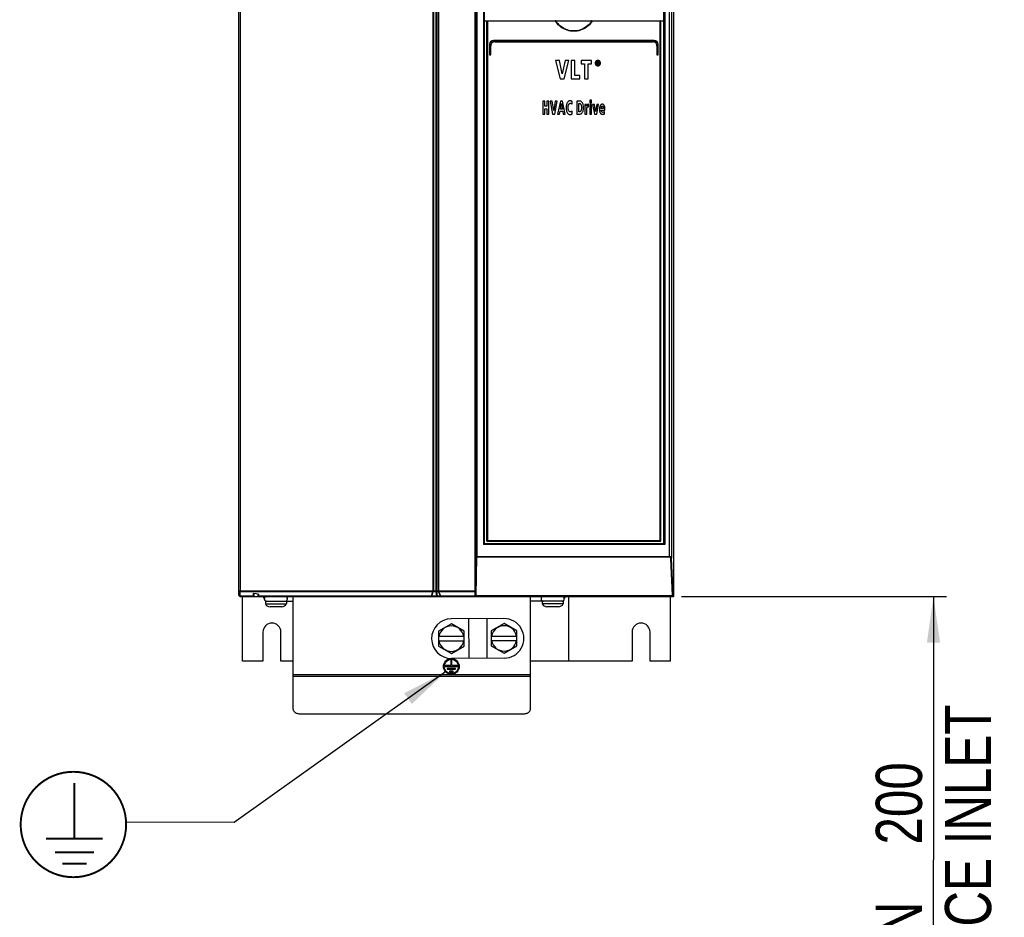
# Model space of a CAD drawing. Extents: x 0 to 420, y 0 to 297.
# Tile 4 of 38: x 44 to 119, y 114 to 182. Entities that reach past the tile are written whole.
import ezdxf

# ---------------------------------------------------------------- set-up
doc = ezdxf.new("R2010")
doc.units = 0
doc.header["$LTSCALE"] = 23.1
doc.layers.get('0').update_dxf_attribs({"linetype": 'CONTINUOUS'})
doc.styles.get("Standard").update_dxf_attribs({"font": 'txt', "width": 0.8})
doc.dimstyles.get("Standard").update_dxf_attribs({"dimtxt": 2.5, "dimasz": 2.5, "dimexe": 1.25, "dimexo": 0.625, "dimtad": 1, "dimcen": 2.5, "dimazin": 3, "dimtfac": 1, "dimtmove": 0, "dimatfit": 3})

# ---------------------------------------------------------------- blocks, each defined once
blk = doc.blocks.new('_FILLED')
at = {"color": 0, "linetype": 'BYBLOCK'}
blk.add_solid([(0, 0), (-1, 0.143), (-1, -0.143)], dxfattribs=at)
blk = doc.blocks.new('*D0')
at = {"color": 2, "linetype": 'CONTINUOUS'}
for p, q in [((94.352, 138.659), (114.478, 138.659)), ((113.478, 138.659), (113.478, 118.678)), ((113.478, 98.697), (113.478, 118.678)), ((107.706, 98.697), (114.478, 98.697))]:
    blk.add_line(p, q, dxfattribs=at)
at = {"color": 2, "linetype": 'CONTINUOUS', "xscale": 3.5, "yscale": 3.5, "zscale": 3.5}
for p, rotation in [((113.478, 138.659), 90), ((113.478, 98.697), 270)]:
    blk.add_blockref('_FILLED', p, dxfattribs=dict(at, rotation=rotation))
at = {"color": 5, "linetype": 'CONTINUOUS', "width": 0.8}
for s, p in [('AIR SPACE INLET', (117.853, 98.832)), ('200', (112.603, 119.832)), ('MIN ', (112.603, 108.632))]:
    blk.add_text(s, height=3.5, rotation=90, dxfattribs=at).set_placement(p)
blk = doc.blocks.new('EARTH_BL1', base_point=(60.349, 125.145))
at = {"color": 2, "linetype": 'CONTINUOUS'}
for p, q in [((76.467, 132.937), (60.421, 121.494)), ((60.421, 121.494), (52.228, 121.532))]:
    blk.add_line(p, q, dxfattribs=at)
at = {"color": 7, "linetype": 'CONTINUOUS', "const_width": 0.148}
blk.add_lwpolyline([(44.232, 121.353, 1), (52.232, 121.353, 1)], format="xyb", close=True, dxfattribs=at)
for points in [[(48.311, 120.28), (48.311, 124.497)], [(46.16, 120.28), (50.462, 120.28)], [(46.832, 119.249), (49.789, 119.249)], [(47.393, 118.389), (49.229, 118.389)]]:
    blk.add_lwpolyline(points, dxfattribs=at)
at = {"color": 2, "linetype": 'CONTINUOUS'}
blk.add_solid([(73.908, 130.498), (76.467, 132.937), (73.327, 131.312)], dxfattribs=at)

msp = doc.modelspace()

# ---------------------------------------------------------------- linework, layer by layer
at = {"color": 7, "linetype": 'CONTINUOUS'}
for p, q in [((93.794, 138.709), (93.794, 213.559)), ((60.794, 138.759), (60.794, 208.609)), ((78.718, 138.659), (78.718, 208.659)), ((79.394, 208.619), (79.394, 142.659)), ((92.994, 208.619), (92.994, 142.659)), ((79.394, 182.359), (92.994, 182.359)), ((79.594, 142.859), (79.594, 182.359)), ((92.794, 142.859), (92.794, 182.359)), ((92.294, 180.859), (80.094, 180.859)), ((79.794, 180.559), (79.794, 179.783)), ((79.894, 179.783), (79.894, 180.459)), ((80.194, 180.759), (92.194, 180.759)), ((92.494, 180.459), (92.494, 179.783)), ((92.594, 179.783), (92.594, 180.559)), ((79.818, 179.759), (79.87, 179.759)), ((85.108, 179.339), (84.808, 179.339)), ((84.808, 179.339), (85.162, 177.939)), ((85.318, 178.317), (85.108, 179.339)), ((85.536, 179.339), (85.318, 178.317)), ((85.462, 177.939), (85.822, 179.339)), ((85.822, 179.339), (85.536, 179.339)), ((86.26, 179.339), (85.983, 179.339)), ((85.983, 179.339), (85.983, 177.939)), ((86.26, 178.19), (86.26, 179.339)), ((87.542, 179.339), (86.745, 179.339)), ((86.745, 179.339), (86.745, 179.086)), ((87.542, 179.086), (87.542, 179.339)), ((92.518, 179.759), (92.57, 179.759)), ((86.745, 179.086), (87.004, 179.086)), ((87.004, 179.086), (87.004, 177.939)), ((87.282, 179.086), (87.542, 179.086)), ((87.282, 177.939), (87.282, 179.086)), ((88.016, 179.251), (87.939, 179.251)), ((87.939, 179.251), (87.939, 179.029)), ((87.939, 179.029), (87.983, 179.029)), ((87.983, 179.214), (88.012, 179.214)), ((87.983, 179.161), (87.983, 179.214)), ((88.017, 179.161), (87.983, 179.161)), ((87.983, 179.123), (88.003, 179.123)), ((87.983, 179.029), (87.983, 179.123)), ((88.003, 179.123), (88.051, 179.029)), ((88.102, 179.029), (88.048, 179.125)), ((88.051, 179.029), (88.102, 179.029)), ((85.162, 177.939), (85.462, 177.939)), ((85.983, 177.939), (86.655, 177.939)), ((86.655, 178.19), (86.26, 178.19)), ((86.655, 177.939), (86.655, 178.19)), ((87.004, 177.939), (87.282, 177.939)), ((87.547, 176.334), (87.404, 176.334)), ((87.404, 176.334), (87.404, 176.133)), ((87.547, 176.133), (87.547, 176.334)), ((84.003, 176.259), (83.855, 176.259)), ((83.855, 176.259), (83.855, 175.259)), ((84.003, 175.86), (84.003, 176.259)), ((84.159, 175.86), (84.003, 175.86)), ((84.003, 175.674), (84.159, 175.674)), ((84.003, 175.259), (84.003, 175.674)), ((84.307, 176.259), (84.159, 176.259)), ((84.159, 176.259), (84.159, 175.86)), ((84.159, 175.674), (84.159, 175.259)), ((84.307, 175.259), (84.307, 176.259)), ((84.555, 176.259), (84.394, 176.259)), ((84.394, 176.259), (84.583, 175.259)), ((84.667, 175.529), (84.555, 176.259)), ((84.783, 176.259), (84.667, 175.529)), ((84.744, 175.259), (84.936, 176.259)), ((84.936, 176.259), (84.783, 176.259)), ((85.178, 176.259), (84.967, 175.259)), ((85.342, 176.259), (85.178, 176.259)), ((85.182, 175.651), (85.26, 176.067)), ((85.325, 175.651), (85.182, 175.651)), ((85.26, 176.067), (85.325, 175.651)), ((85.546, 175.259), (85.342, 176.259)), ((86.059, 176.032), (86.066, 176.227)), ((86.641, 176.259), (86.415, 176.259)), ((86.415, 176.259), (86.415, 175.259)), ((86.564, 176.084), (86.602, 176.084)), ((86.564, 175.433), (86.564, 176.084)), ((87.16, 176.005), (87.029, 176.005)), ((87.033, 175.849), (87.033, 175.259)), ((87.164, 175.87), (87.16, 176.005)), ((87.176, 175.259), (87.176, 175.592)), ((87.318, 176.017), (87.298, 176.017)), ((87.318, 175.807), (87.318, 176.017)), ((87.404, 176.133), (87.547, 176.133)), ((87.547, 176.005), (87.404, 176.005)), ((87.404, 176.005), (87.404, 175.259)), ((87.547, 175.259), (87.547, 176.005)), ((87.763, 176.005), (87.614, 176.005)), ((87.614, 176.005), (87.761, 175.259)), ((87.851, 175.472), (87.763, 176.005)), ((87.938, 176.005), (87.851, 175.472)), ((87.931, 175.259), (88.079, 176.005)), ((88.079, 176.005), (87.938, 176.005)), ((88.422, 175.695), (88.273, 175.695)), ((88.273, 175.572), (88.552, 175.572)), ((88.552, 175.572), (88.552, 175.626)), ((83.855, 175.259), (84.003, 175.259)), ((84.159, 175.259), (84.307, 175.259)), ((84.583, 175.259), (84.744, 175.259)), ((84.967, 175.259), (85.111, 175.259)), ((85.111, 175.259), (85.154, 175.482)), ((85.154, 175.482), (85.354, 175.482)), ((85.354, 175.482), (85.393, 175.259)), ((85.393, 175.259), (85.546, 175.259)), ((86.068, 175.277), (86.062, 175.486)), ((86.415, 175.259), (86.622, 175.259)), ((86.611, 175.433), (86.564, 175.433)), ((87.033, 175.259), (87.176, 175.259)), ((87.404, 175.259), (87.547, 175.259)), ((87.761, 175.259), (87.931, 175.259)), ((88.527, 175.289), (88.524, 175.46)), ((79.594, 142.859), (92.794, 142.859)), ((93.015, 142.659), (79.394, 142.659)), ((60.894, 138.659), (93.744, 138.659)), ((61.069, 133.759), (61.069, 138.659)), ((61.894, 138.659), (61.894, 138.921)), ((62.294, 138.659), (62.294, 138.837)), ((62.794, 138.299), (64.904, 138.299)), ((62.794, 138.299), (62.794, 138.099)), ((64.394, 138.299), (64.394, 138.099)), ((64.904, 130.112), (64.904, 138.659)), ((78.718, 138.709), (93.744, 138.709)), ((82.904, 130.112), (82.904, 138.659)), ((85.394, 138.299), (82.904, 138.299)), ((83.794, 138.299), (83.794, 138.099)), ((85.394, 138.299), (85.394, 138.099)), ((85.794, 138.659), (85.794, 133.759)), ((93.52, 133.759), (93.52, 138.659)), ((62.794, 138.099), (64.394, 138.099)), ((64.034, 137.879), (63.154, 137.879)), ((85.394, 138.099), (83.794, 138.099)), ((85.034, 137.879), (84.154, 137.879)), ((80.896, 136.979), (76.896, 136.959)), ((78.203, 136.965), (78.219, 133.965)), ((79.589, 136.973), (79.604, 133.973)), ((62.614, 135.959), (62.614, 133.759)), ((63.974, 133.759), (63.974, 135.959)), ((76.904, 136.588), (75.926, 136.023)), ((75.926, 136.023), (75.926, 134.894)), ((77.882, 136.023), (76.904, 136.588)), ((77.882, 134.894), (77.882, 136.023)), ((80.904, 136.609), (79.926, 136.044)), ((79.926, 136.044), (79.926, 134.915)), ((81.882, 136.044), (80.904, 136.609)), ((81.882, 134.915), (81.882, 136.044)), ((90.614, 135.959), (90.614, 133.759)), ((91.974, 133.759), (91.974, 135.959)), ((75.926, 135.639), (77.882, 135.639)), ((77.882, 135.279), (75.926, 135.279)), ((79.926, 135.659), (81.882, 135.659)), ((81.882, 135.299), (79.926, 135.299)), ((75.926, 134.894), (76.904, 134.329)), ((76.904, 134.329), (77.882, 134.894)), ((79.926, 134.915), (80.904, 134.35)), ((80.904, 134.35), (81.882, 134.915)), ((62.614, 133.759), (61.069, 133.759)), ((64.904, 133.759), (63.974, 133.759)), ((76.934, 133.829), (76.874, 133.829)), ((76.874, 133.829), (76.874, 133.409)), ((80.911, 133.979), (76.911, 133.959)), ((76.934, 133.409), (76.934, 133.829)), ((90.614, 133.759), (82.904, 133.759)), ((93.52, 133.759), (91.974, 133.759)), ((76.874, 133.409), (76.424, 133.409)), ((76.424, 133.409), (76.424, 133.349)), ((76.424, 133.349), (77.384, 133.349)), ((77.216, 133.199), (76.592, 133.199)), ((76.592, 133.199), (76.592, 133.139)), ((76.592, 133.139), (77.216, 133.139)), ((77.048, 132.989), (76.76, 132.989)), ((76.76, 132.989), (76.76, 132.929)), ((77.384, 133.409), (76.934, 133.409)), ((77.048, 132.929), (77.048, 132.989)), ((77.216, 133.139), (77.216, 133.199)), ((77.384, 133.349), (77.384, 133.409)), ((76.76, 132.929), (77.048, 132.929)), ((65.404, 129.759), (82.404, 129.759))]:
    msp.add_line(p, q, dxfattribs=at)
at = {"color": 9, "linetype": 'CONTINUOUS'}
for p, q in [((60.872, 208.559), (60.872, 139.084)), ((75.505, 208.559), (75.505, 139.083)), ((75.548, 208.559), (75.548, 139.083)), ((75.715, 208.599), (75.715, 139.083)), ((75.786, 208.599), (75.786, 139.083)), ((75.893, 208.559), (75.893, 139.083)), ((75.934, 208.559), (75.934, 139.083)), ((78.783, 208.619), (78.783, 141.681)), ((78.827, 208.619), (78.827, 141.681)), ((79.338, 208.619), (79.338, 142.609)), ((93.107, 208.619), (93.107, 142.609)), ((93.437, 208.619), (93.437, 141.681)), ((93.611, 208.619), (93.611, 141.572)), ((79.638, 182.309), (79.638, 142.909)), ((84.8, 182.309), (79.638, 182.309)), ((92.75, 182.309), (87.589, 182.309)), ((92.75, 142.909), (92.75, 182.309)), ((92.297, 180.839), (80.092, 180.839)), ((80.192, 180.779), (92.196, 180.779)), ((79.812, 180.559), (79.794, 180.559)), ((79.812, 180.559), (79.812, 179.783)), ((79.872, 179.783), (79.872, 180.459)), ((79.872, 180.459), (79.894, 180.459)), ((92.517, 180.459), (92.494, 180.459)), ((92.517, 180.459), (92.517, 179.783)), ((92.577, 180.559), (92.594, 180.559)), ((92.577, 179.783), (92.577, 180.559)), ((79.812, 179.783), (79.794, 179.783)), ((79.816, 179.779), (79.868, 179.779)), ((79.872, 179.783), (79.894, 179.783)), ((92.517, 179.783), (92.494, 179.783)), ((92.521, 179.779), (92.573, 179.779)), ((92.577, 179.783), (92.594, 179.783)), ((79.638, 142.909), (92.75, 142.909)), ((93.107, 142.609), (79.338, 142.609)), ((78.743, 138.709), (78.783, 141.681)), ((78.783, 141.681), (93.437, 141.681)), ((78.789, 138.721), (78.829, 141.644)), ((93.435, 141.644), (78.829, 141.644)), ((93.684, 138.721), (93.565, 141.534)), ((93.729, 138.759), (93.611, 141.572)), ((60.875, 139.083), (78.718, 139.083)), ((60.879, 139.041), (75.506, 139.041)), ((60.879, 138.688), (60.879, 139.041)), ((75.396, 138.688), (75.506, 139.041)), ((75.427, 138.688), (75.537, 139.041)), ((75.537, 139.041), (75.729, 139.041)), ((75.729, 139.041), (75.783, 138.676)), ((75.779, 139.041), (75.907, 139.041)), ((75.779, 139.041), (75.833, 138.676)), ((75.907, 139.041), (76.087, 138.688)), ((75.936, 139.041), (78.718, 139.041)), ((75.936, 139.041), (76.116, 138.688)), ((61.894, 138.688), (60.879, 138.688)), ((61.934, 138.659), (61.934, 138.913)), ((62.254, 138.659), (62.254, 138.845)), ((75.396, 138.688), (62.294, 138.688)), ((75.783, 138.676), (75.441, 138.676)), ((76.079, 138.676), (75.833, 138.676)), ((78.718, 138.688), (76.116, 138.688)), ((78.789, 138.721), (93.684, 138.721)), ((93.729, 138.759), (93.794, 138.759)), ((93.744, 138.709), (93.794, 138.709)), ((93.744, 138.659), (93.744, 138.709)), ((64.904, 132.741), (82.904, 132.741)), ((64.904, 132.6), (82.904, 132.6))]:
    msp.add_line(p, q, dxfattribs=at)
at = {"color": 7, "linetype": 'CONTINUOUS'}
for points in [[(79.594, 182.358), (79.595, 182.356), (79.597, 182.353), (79.601, 182.349), (79.605, 182.344), (79.61, 182.339), (79.615, 182.333), (79.62, 182.327), (79.626, 182.321), (79.632, 182.315), (79.638, 182.309)], [(84.8, 182.309), (84.806, 182.32), (84.812, 182.33), (84.817, 182.34)], [(84.865, 182.359), (84.853, 182.358), (84.842, 182.356), (84.834, 182.353), (84.826, 182.35), (84.821, 182.345), (84.817, 182.34)], [(87.572, 182.34), (87.568, 182.345), (87.562, 182.35), (87.555, 182.353), (87.546, 182.356), (87.536, 182.358), (87.524, 182.359)], [(87.572, 182.34), (87.577, 182.33), (87.583, 182.32), (87.589, 182.309)], [(92.794, 182.358), (92.794, 182.356), (92.791, 182.353), (92.788, 182.349), (92.784, 182.344), (92.779, 182.339), (92.774, 182.333), (92.768, 182.327), (92.762, 182.321), (92.756, 182.315), (92.75, 182.309)], [(87.875, 179.286), (87.857, 179.265), (87.843, 179.243), (87.832, 179.22), (87.823, 179.196), (87.818, 179.169), (87.816, 179.139)], [(88.016, 179.345), (87.988, 179.343), (87.963, 179.338), (87.939, 179.33), (87.917, 179.319), (87.896, 179.304), (87.875, 179.286)], [(87.915, 179.252), (87.929, 179.266), (87.944, 179.277), (87.96, 179.285), (87.977, 179.291), (87.995, 179.294), (88.016, 179.296)], [(88.159, 179.286), (88.139, 179.304), (88.118, 179.318), (88.095, 179.33), (88.071, 179.338), (88.045, 179.343), (88.016, 179.345)], [(88.016, 179.296), (88.037, 179.294), (88.056, 179.291), (88.073, 179.285), (88.089, 179.276), (88.104, 179.266), (88.118, 179.252)], [(88.216, 179.139), (88.214, 179.169), (88.209, 179.196), (88.201, 179.22), (88.19, 179.243), (88.176, 179.265), (88.159, 179.286)], [(87.816, 179.139), (87.818, 179.109), (87.823, 179.082), (87.831, 179.058), (87.842, 179.035), (87.857, 179.013), (87.875, 178.993)], [(87.873, 179.139), (87.876, 179.169), (87.881, 179.194), (87.89, 179.215), (87.901, 179.235), (87.915, 179.252)], [(87.915, 179.025), (87.901, 179.043), (87.89, 179.062), (87.881, 179.084), (87.876, 179.109), (87.873, 179.139)], [(87.875, 178.993), (87.895, 178.974), (87.917, 178.959), (87.939, 178.948), (87.962, 178.94), (87.988, 178.935), (88.016, 178.933)], [(88.016, 178.981), (87.996, 178.983), (87.977, 178.986), (87.96, 178.992), (87.945, 179), (87.929, 179.011), (87.915, 179.025)], [(88.012, 179.214), (88.023, 179.213), (88.032, 179.212), (88.04, 179.21)], [(88.077, 179.236), (88.068, 179.242), (88.055, 179.246), (88.038, 179.25), (88.016, 179.251)], [(88.118, 179.025), (88.104, 179.011), (88.088, 179.001), (88.072, 178.992), (88.055, 178.986), (88.037, 178.983), (88.016, 178.981)], [(88.016, 178.933), (88.045, 178.935), (88.072, 178.94), (88.095, 178.948), (88.118, 178.959), (88.139, 178.974), (88.159, 178.993)], [(88.045, 179.166), (88.038, 179.163), (88.029, 179.161), (88.017, 179.161)], [(88.04, 179.21), (88.045, 179.207), (88.049, 179.205), (88.051, 179.201), (88.053, 179.196), (88.054, 179.189)], [(88.054, 179.189), (88.054, 179.181), (88.052, 179.175), (88.05, 179.171), (88.048, 179.168), (88.045, 179.166)], [(88.048, 179.125), (88.059, 179.127), (88.068, 179.131), (88.076, 179.135), (88.083, 179.141)], [(88.098, 179.184), (88.097, 179.201), (88.094, 179.214), (88.089, 179.223), (88.084, 179.231), (88.077, 179.236)], [(88.083, 179.141), (88.088, 179.146), (88.092, 179.153), (88.095, 179.161), (88.097, 179.171), (88.098, 179.184)], [(88.118, 179.252), (88.132, 179.234), (88.143, 179.215), (88.151, 179.193), (88.157, 179.168), (88.159, 179.138)], [(88.159, 179.138), (88.157, 179.109), (88.151, 179.084), (88.143, 179.062), (88.132, 179.043), (88.118, 179.025)], [(88.159, 178.993), (88.177, 179.013), (88.191, 179.035), (88.201, 179.058), (88.209, 179.082), (88.214, 179.109), (88.216, 179.139)], [(85.64, 176), (85.627, 175.936), (85.617, 175.858), (85.613, 175.763)], [(85.613, 175.763), (85.618, 175.654), (85.631, 175.565), (85.649, 175.493), (85.671, 175.433), (85.696, 175.383)], [(85.709, 176.157), (85.691, 176.13), (85.674, 176.096), (85.657, 176.053), (85.64, 176)], [(85.898, 176.276), (85.874, 176.275), (85.849, 176.269), (85.824, 176.26), (85.798, 176.246), (85.77, 176.225), (85.741, 176.197), (85.709, 176.157)], [(85.766, 175.76), (85.768, 175.832), (85.775, 175.889), (85.785, 175.935), (85.797, 175.972), (85.81, 176.002)], [(85.814, 175.523), (85.799, 175.554), (85.787, 175.591), (85.776, 175.636), (85.769, 175.691), (85.766, 175.76)], [(85.81, 176.002), (85.826, 176.03), (85.843, 176.05), (85.859, 176.065), (85.875, 176.075), (85.892, 176.083), (85.91, 176.087), (85.929, 176.089)], [(85.963, 176.272), (85.944, 176.274), (85.923, 176.276), (85.898, 176.276)], [(85.929, 176.089), (85.958, 176.087), (85.98, 176.083), (85.997, 176.077), (86.011, 176.069)], [(86.01, 176.259), (85.994, 176.264), (85.979, 176.269), (85.963, 176.272)], [(86.066, 176.227), (86.054, 176.236), (86.036, 176.246), (86.01, 176.259)], [(86.011, 176.069), (86.032, 176.055), (86.047, 176.043), (86.059, 176.032)], [(86.602, 176.084), (86.624, 176.082), (86.643, 176.078), (86.66, 176.071), (86.676, 176.062), (86.692, 176.049), (86.706, 176.033), (86.721, 176.012), (86.734, 175.985), (86.747, 175.948), (86.758, 175.899), (86.766, 175.834), (86.769, 175.749)], [(86.837, 176.147), (86.807, 176.182), (86.779, 176.208), (86.752, 176.228), (86.725, 176.242), (86.698, 176.251), (86.67, 176.257), (86.641, 176.259)], [(86.769, 175.749), (86.766, 175.674), (86.757, 175.614), (86.746, 175.565), (86.731, 175.524)], [(86.834, 175.376), (86.855, 175.408), (86.875, 175.448), (86.893, 175.498), (86.908, 175.562), (86.919, 175.644), (86.924, 175.75)], [(86.924, 175.75), (86.919, 175.869), (86.908, 175.959), (86.893, 176.027), (86.875, 176.078), (86.856, 176.117), (86.837, 176.147)], [(87.029, 176.005), (87.031, 175.964), (87.033, 175.912), (87.033, 175.849)], [(87.188, 175.929), (87.172, 175.889), (87.164, 175.87)], [(87.176, 175.592), (87.176, 175.62), (87.178, 175.647), (87.18, 175.674)], [(87.18, 175.674), (87.183, 175.701), (87.187, 175.724), (87.193, 175.746)], [(87.212, 175.975), (87.204, 175.962), (87.196, 175.946), (87.188, 175.929)], [(87.193, 175.746), (87.199, 175.763), (87.205, 175.777), (87.213, 175.789), (87.221, 175.798)], [(87.247, 176.006), (87.234, 175.998), (87.222, 175.988), (87.212, 175.975)], [(87.221, 175.798), (87.228, 175.804), (87.236, 175.809), (87.246, 175.813), (87.257, 175.815), (87.27, 175.816)], [(87.298, 176.017), (87.276, 176.015), (87.26, 176.011), (87.247, 176.006)], [(87.27, 175.816), (87.287, 175.815), (87.303, 175.812), (87.318, 175.807)], [(88.191, 175.902), (88.173, 175.861), (88.158, 175.815), (88.147, 175.762), (88.139, 175.703), (88.136, 175.634)], [(88.136, 175.634), (88.14, 175.555), (88.148, 175.491), (88.161, 175.438), (88.176, 175.393), (88.194, 175.356)], [(88.347, 176.016), (88.323, 176.014), (88.301, 176.009), (88.281, 176.001), (88.262, 175.99), (88.244, 175.976), (88.226, 175.957), (88.208, 175.933), (88.191, 175.902)], [(88.273, 175.695), (88.273, 175.706), (88.274, 175.722), (88.275, 175.742)], [(88.302, 175.454), (88.29, 175.479), (88.281, 175.506), (88.275, 175.537), (88.273, 175.572)], [(88.275, 175.742), (88.276, 175.761), (88.279, 175.781), (88.283, 175.802)], [(88.283, 175.802), (88.289, 175.824), (88.297, 175.842), (88.305, 175.857)], [(88.305, 175.857), (88.311, 175.864), (88.318, 175.87), (88.326, 175.874), (88.335, 175.877), (88.347, 175.878)], [(88.398, 176.01), (88.376, 176.014), (88.359, 176.016), (88.347, 176.016)], [(88.347, 175.878), (88.358, 175.877), (88.368, 175.874), (88.377, 175.869), (88.385, 175.863), (88.393, 175.853), (88.4, 175.841), (88.406, 175.822)], [(88.467, 175.968), (88.446, 175.987), (88.428, 175.999), (88.412, 176.006), (88.398, 176.01)], [(88.406, 175.822), (88.414, 175.788), (88.419, 175.746), (88.422, 175.695)], [(88.527, 175.853), (88.511, 175.897), (88.496, 175.929), (88.481, 175.952), (88.467, 175.968)], [(88.552, 175.626), (88.55, 175.705), (88.545, 175.767), (88.537, 175.815), (88.527, 175.853)], [(85.696, 175.383), (85.722, 175.344), (85.747, 175.314), (85.772, 175.291), (85.797, 175.273), (85.823, 175.26), (85.85, 175.25), (85.878, 175.245), (85.909, 175.243)], [(85.932, 175.434), (85.914, 175.435), (85.898, 175.439), (85.881, 175.446), (85.865, 175.457), (85.849, 175.472), (85.832, 175.493), (85.814, 175.523)], [(85.909, 175.243), (85.95, 175.244), (85.983, 175.249), (86.01, 175.255)], [(86.02, 175.456), (86.004, 175.447), (85.985, 175.44), (85.962, 175.435), (85.932, 175.434)], [(86.01, 175.255), (86.035, 175.263), (86.054, 175.27), (86.068, 175.277)], [(86.062, 175.486), (86.054, 175.479), (86.04, 175.47), (86.02, 175.456)], [(86.731, 175.524), (86.719, 175.5), (86.707, 175.481), (86.693, 175.466), (86.68, 175.455), (86.665, 175.446), (86.649, 175.439), (86.631, 175.435), (86.611, 175.433)], [(86.622, 175.259), (86.656, 175.261), (86.687, 175.267), (86.717, 175.278), (86.746, 175.293), (86.775, 175.313), (86.804, 175.34), (86.834, 175.376)], [(88.194, 175.356), (88.211, 175.329), (88.229, 175.308), (88.248, 175.29), (88.269, 175.276), (88.291, 175.265), (88.316, 175.256), (88.344, 175.251), (88.377, 175.249)], [(88.39, 175.401), (88.372, 175.403), (88.357, 175.406), (88.344, 175.412), (88.332, 175.419), (88.321, 175.428), (88.311, 175.439), (88.302, 175.454)], [(88.377, 175.249), (88.415, 175.251), (88.452, 175.259), (88.489, 175.271), (88.527, 175.289)], [(88.428, 175.406), (88.414, 175.403), (88.402, 175.401), (88.39, 175.401)], [(88.463, 175.42), (88.453, 175.414), (88.441, 175.41), (88.428, 175.406)], [(88.524, 175.46), (88.507, 175.447), (88.487, 175.433), (88.463, 175.42)], [(79.594, 142.859), (79.595, 142.861), (79.597, 142.864), (79.601, 142.868), (79.605, 142.873), (79.61, 142.878), (79.615, 142.884), (79.62, 142.89), (79.626, 142.896), (79.632, 142.902), (79.638, 142.909)], [(92.794, 142.859), (92.794, 142.861), (92.791, 142.864), (92.788, 142.868), (92.784, 142.873), (92.779, 142.878), (92.774, 142.884), (92.768, 142.89), (92.762, 142.896), (92.756, 142.902), (92.75, 142.909)], [(79.394, 142.659), (79.392, 142.658), (79.389, 142.656), (79.385, 142.652), (79.38, 142.648), (79.374, 142.643), (79.368, 142.638), (79.362, 142.632), (79.356, 142.626), (79.35, 142.621), (79.344, 142.615), (79.338, 142.609)], [(93.107, 142.609), (93.088, 142.622), (93.071, 142.633), (93.056, 142.643), (93.042, 142.65), (93.031, 142.655), (93.022, 142.658), (93.015, 142.659)], [(61.894, 138.921), (62.094, 138.879), (62.294, 138.837)], [(78.789, 138.721), (78.777, 138.715), (78.766, 138.71), (78.757, 138.709)], [(93.744, 138.709), (93.754, 138.71), (93.763, 138.712), (93.772, 138.717), (93.78, 138.723), (93.786, 138.731), (93.791, 138.739), (93.793, 138.749), (93.794, 138.759)], [(64.904, 130.112), (64.907, 130.073), (64.916, 130.034), (64.932, 129.995), (64.953, 129.959), (64.98, 129.924), (65.013, 129.892), (65.05, 129.862), (65.092, 129.836), (65.138, 129.813), (65.187, 129.794), (65.239, 129.778), (65.292, 129.767), (65.348, 129.761), (65.404, 129.759)], [(82.404, 129.759), (82.46, 129.761), (82.515, 129.767), (82.569, 129.778), (82.621, 129.794), (82.67, 129.813), (82.715, 129.836), (82.757, 129.862), (82.795, 129.892), (82.827, 129.924), (82.854, 129.959), (82.876, 129.995), (82.891, 130.034), (82.901, 130.073), (82.904, 130.112)]]:
    msp.add_lwpolyline(points, dxfattribs=at)
at = {"color": 9, "linetype": 'CONTINUOUS'}
for points in [[(87.589, 182.309), (87.53, 182.227), (87.457, 182.138), (87.372, 182.047), (87.275, 181.957), (87.169, 181.874), (87.058, 181.799), (86.942, 181.734), (86.823, 181.679), (86.701, 181.634), (86.576, 181.598), (86.449, 181.573), (86.321, 181.558), (86.193, 181.553), (86.065, 181.558), (85.937, 181.573), (85.81, 181.599), (85.685, 181.634), (85.563, 181.68), (85.444, 181.735), (85.329, 181.8), (85.217, 181.875), (85.112, 181.959), (85.016, 182.048), (84.931, 182.138), (84.859, 182.227), (84.8, 182.309)], [(87.572, 182.34), (87.516, 182.259), (87.446, 182.171), (87.364, 182.08), (87.27, 181.99), (87.166, 181.905), (87.055, 181.828), (86.94, 181.762), (86.822, 181.706), (86.7, 181.659), (86.575, 181.623), (86.449, 181.597), (86.321, 181.582), (86.193, 181.577), (86.065, 181.582), (85.937, 181.598), (85.811, 181.624), (85.686, 181.66), (85.565, 181.707), (85.446, 181.763), (85.332, 181.83), (85.221, 181.906), (85.118, 181.991), (85.024, 182.081), (84.942, 182.172), (84.873, 182.26), (84.817, 182.34)], [(80.092, 180.839), (80.058, 180.837), (80.025, 180.83), (79.993, 180.82), (79.962, 180.806), (79.933, 180.789), (79.906, 180.768), (79.882, 180.744), (79.861, 180.717), (79.844, 180.688), (79.83, 180.657), (79.82, 180.625), (79.814, 180.592), (79.812, 180.559)], [(79.872, 180.459), (79.874, 180.497), (79.881, 180.535), (79.893, 180.572), (79.908, 180.607), (79.928, 180.64), (79.952, 180.67), (79.979, 180.698), (80.01, 180.722), (80.043, 180.742), (80.078, 180.758), (80.116, 180.769), (80.154, 180.776), (80.192, 180.779)], [(80.092, 180.839), (80.092, 180.844), (80.092, 180.849), (80.093, 180.853), (80.093, 180.856), (80.094, 180.858), (80.094, 180.859)], [(80.192, 180.779), (80.192, 180.773), (80.192, 180.769), (80.193, 180.764), (80.193, 180.761), (80.194, 180.759), (80.194, 180.759)], [(92.196, 180.779), (92.196, 180.773), (92.196, 180.769), (92.196, 180.764), (92.195, 180.761), (92.195, 180.759), (92.194, 180.759)], [(92.196, 180.779), (92.235, 180.776), (92.273, 180.769), (92.31, 180.758), (92.346, 180.742), (92.379, 180.722), (92.409, 180.698), (92.437, 180.67), (92.46, 180.64), (92.48, 180.607), (92.496, 180.571), (92.507, 180.535), (92.514, 180.497), (92.517, 180.459)], [(92.297, 180.839), (92.296, 180.844), (92.296, 180.849), (92.296, 180.853), (92.295, 180.856), (92.295, 180.858), (92.294, 180.859)], [(92.577, 180.559), (92.575, 180.592), (92.569, 180.625), (92.559, 180.657), (92.545, 180.688), (92.527, 180.717), (92.507, 180.744), (92.483, 180.768), (92.456, 180.789), (92.427, 180.806), (92.396, 180.82), (92.364, 180.83), (92.33, 180.837), (92.297, 180.839)], [(79.812, 179.783), (79.812, 179.782), (79.812, 179.781), (79.813, 179.781), (79.813, 179.78), (79.814, 179.779), (79.815, 179.779), (79.816, 179.779)], [(79.816, 179.779), (79.816, 179.773), (79.816, 179.769), (79.817, 179.764), (79.817, 179.761), (79.818, 179.759), (79.818, 179.759)], [(79.868, 179.779), (79.869, 179.779), (79.869, 179.779), (79.87, 179.779), (79.871, 179.78), (79.871, 179.78), (79.872, 179.781), (79.872, 179.783)], [(79.868, 179.779), (79.868, 179.773), (79.868, 179.769), (79.869, 179.764), (79.869, 179.761), (79.87, 179.759), (79.87, 179.759)], [(92.517, 179.783), (92.517, 179.782), (92.517, 179.781), (92.517, 179.781), (92.518, 179.78), (92.518, 179.779), (92.519, 179.779), (92.521, 179.779)], [(92.521, 179.779), (92.521, 179.773), (92.52, 179.769), (92.52, 179.764), (92.519, 179.761), (92.519, 179.759), (92.518, 179.759)], [(92.573, 179.779), (92.573, 179.773), (92.572, 179.769), (92.572, 179.764), (92.571, 179.761), (92.571, 179.759), (92.57, 179.759)], [(92.573, 179.779), (92.573, 179.779), (92.574, 179.779), (92.575, 179.779), (92.575, 179.78), (92.576, 179.78), (92.576, 179.781), (92.577, 179.783)], [(78.829, 141.644), (78.82, 141.645), (78.811, 141.648), (78.803, 141.651), (78.797, 141.656), (78.791, 141.661), (78.787, 141.668), (78.784, 141.674), (78.783, 141.681)], [(78.827, 141.681), (78.827, 141.673), (78.827, 141.665), (78.828, 141.657), (78.828, 141.65), (78.829, 141.644)], [(93.435, 141.644), (93.436, 141.652), (93.436, 141.661), (93.437, 141.671), (93.437, 141.681)], [(93.565, 141.534), (93.563, 141.552), (93.558, 141.569), (93.55, 141.585), (93.54, 141.599), (93.528, 141.611), (93.515, 141.621), (93.5, 141.63), (93.484, 141.636), (93.468, 141.64), (93.451, 141.643), (93.435, 141.644)], [(93.611, 141.572), (93.608, 141.59), (93.601, 141.607), (93.591, 141.623), (93.577, 141.637), (93.561, 141.649), (93.543, 141.659), (93.524, 141.667), (93.503, 141.673), (93.481, 141.678), (93.459, 141.68), (93.437, 141.681)], [(93.565, 141.534), (93.576, 141.536), (93.585, 141.539), (93.594, 141.544), (93.601, 141.549), (93.606, 141.556), (93.61, 141.564), (93.611, 141.572)], [(60.794, 139.1), (60.795, 139.098), (60.799, 139.095), (60.804, 139.093), (60.812, 139.09), (60.821, 139.089), (60.832, 139.087), (60.845, 139.085), (60.858, 139.084), (60.875, 139.083)], [(60.794, 139.1), (60.795, 139.091), (60.799, 139.082), (60.804, 139.074), (60.812, 139.066), (60.821, 139.059), (60.832, 139.053), (60.845, 139.048), (60.858, 139.044), (60.872, 139.042)], [(60.872, 139.084), (60.871, 139.072), (60.871, 139.061), (60.871, 139.051), (60.872, 139.042)], [(60.872, 139.042), (60.875, 139.041), (60.879, 139.041)], [(60.875, 139.083), (60.875, 139.072), (60.876, 139.061), (60.877, 139.05), (60.879, 139.041)], [(75.506, 139.041), (75.506, 139.048), (75.505, 139.056), (75.505, 139.065), (75.505, 139.074), (75.505, 139.083)], [(75.537, 139.041), (75.527, 139.04), (75.517, 139.04), (75.506, 139.041)], [(75.548, 139.083), (75.548, 139.074), (75.546, 139.065), (75.544, 139.056), (75.541, 139.048), (75.537, 139.041)], [(75.715, 139.083), (75.716, 139.078), (75.716, 139.072), (75.718, 139.065), (75.72, 139.059), (75.722, 139.053), (75.725, 139.047), (75.729, 139.041)], [(75.729, 139.041), (75.739, 139.045), (75.75, 139.046), (75.76, 139.046), (75.77, 139.045), (75.779, 139.041)], [(75.786, 139.083), (75.786, 139.078), (75.785, 139.072), (75.785, 139.065), (75.784, 139.059), (75.783, 139.053), (75.781, 139.047), (75.779, 139.041)], [(75.907, 139.041), (75.902, 139.048), (75.898, 139.056), (75.895, 139.065), (75.894, 139.074), (75.893, 139.083)], [(75.936, 139.041), (75.926, 139.04), (75.916, 139.04), (75.907, 139.041)], [(75.934, 139.083), (75.934, 139.074), (75.935, 139.065), (75.935, 139.056), (75.935, 139.048), (75.936, 139.041)], [(60.879, 138.688), (60.863, 138.691), (60.849, 138.695), (60.836, 138.701), (60.824, 138.708), (60.813, 138.717), (60.805, 138.726), (60.799, 138.737), (60.796, 138.747), (60.794, 138.759)], [(60.894, 138.659), (60.891, 138.66), (60.887, 138.664), (60.884, 138.67), (60.881, 138.678), (60.879, 138.688)], [(64.378, 138.637), (64.365, 138.646), (64.347, 138.654), (64.328, 138.658), (64.319, 138.659)], [(64.319, 138.299), (64.328, 138.299), (64.347, 138.303), (64.365, 138.311), (64.378, 138.32)], [(75.396, 138.688), (75.407, 138.686), (75.417, 138.686), (75.427, 138.688)], [(75.415, 138.659), (75.409, 138.659), (75.404, 138.662), (75.401, 138.665), (75.398, 138.67), (75.397, 138.675), (75.396, 138.681), (75.396, 138.688)], [(75.415, 138.659), (75.422, 138.66), (75.429, 138.663), (75.436, 138.669), (75.441, 138.676)], [(75.441, 138.676), (75.436, 138.677), (75.432, 138.677), (75.429, 138.679), (75.427, 138.681), (75.426, 138.683), (75.426, 138.685), (75.427, 138.688)], [(75.783, 138.676), (75.793, 138.68), (75.803, 138.681), (75.814, 138.681), (75.824, 138.68), (75.833, 138.676)], [(75.783, 138.676), (75.79, 138.669), (75.798, 138.664), (75.807, 138.66), (75.817, 138.659)], [(75.833, 138.676), (75.83, 138.669), (75.826, 138.664), (75.822, 138.66), (75.817, 138.659)], [(76.087, 138.688), (76.088, 138.685), (76.089, 138.683), (76.088, 138.681), (76.087, 138.679), (76.085, 138.677), (76.083, 138.677), (76.079, 138.676)], [(76.112, 138.659), (76.102, 138.66), (76.094, 138.663), (76.086, 138.669), (76.079, 138.676)], [(76.116, 138.688), (76.106, 138.686), (76.096, 138.686), (76.087, 138.688)], [(76.116, 138.688), (76.118, 138.681), (76.119, 138.675), (76.119, 138.67), (76.119, 138.665), (76.117, 138.662), (76.115, 138.659), (76.112, 138.659)], [(83.81, 138.637), (83.823, 138.646), (83.841, 138.654), (83.86, 138.658), (83.87, 138.659)], [(83.87, 138.299), (83.86, 138.299), (83.841, 138.303), (83.823, 138.311), (83.81, 138.32)], [(93.679, 138.709), (93.684, 138.709), (93.69, 138.71), (93.696, 138.711), (93.702, 138.714), (93.708, 138.718), (93.715, 138.724), (93.721, 138.731), (93.725, 138.739), (93.728, 138.749), (93.729, 138.759)], [(93.684, 138.721), (93.683, 138.716), (93.682, 138.712), (93.68, 138.709), (93.679, 138.709)], [(93.684, 138.721), (93.694, 138.723), (93.704, 138.726), (93.712, 138.731), (93.719, 138.737), (93.724, 138.743), (93.728, 138.751), (93.729, 138.759)]]:
    msp.add_lwpolyline(points, dxfattribs=at)
at = {"color": 7, "linetype": 'CONTINUOUS'}
for radius in [0.6, 0.54]:
    msp.add_circle((76.904, 133.349), radius, dxfattribs=at)
for centre, radius, start, end in [((80.094, 180.559), 0.3, 90, 180), ((92.294, 180.559), 0.3, 0, 90), ((80.194, 180.459), 0.3, 89.99933, 180.00003), ((92.194, 180.459), 0.3, 359.99932, 90.00005), ((79.818, 179.783), 0.024, 180, 270), ((79.87, 179.783), 0.024, 270, 360), ((92.518, 179.783), 0.024, 180, 270), ((92.57, 179.783), 0.024, 270, 360), ((60.894, 138.759), 0.1, 180, 270), ((62.814, 138.659), 0.18, 180, 237.12744), ((62.894, 138.479), 0.18, 94.28571, 270), ((62.894, 138.479), 0.18, 170.54751, 270), ((64.294, 138.479), 0.18, 270, 85.71429), ((83.894, 138.479), 0.18, 90, 270), ((85.294, 138.479), 0.18, 270, 85.71429), ((85.295, 138.479), 0.18, 270, 9.45249), ((85.374, 138.659), 0.18, 302.87256, 360), ((93.444, 138.709), 0.05, 270, 360), ((93.744, 138.709), 0.05, 270, 360), ((63.154, 138.283), 0.405, 207.14087, 270), ((64.034, 138.283), 0.405, 270, 332.85913), ((84.154, 138.283), 0.405, 207.14087, 270), ((85.034, 138.283), 0.405, 270, 332.85913), ((76.904, 135.459), 1.5, 90.29666, 270.29666), ((80.904, 135.479), 1.5, 270.29666, 90.29666), ((63.294, 135.959), 0.68, 0, 180), ((76.904, 135.459), 0.964, 10.75648, 169.24352), ((80.904, 135.479), 0.964, 10.75648, 169.24352), ((91.294, 135.959), 0.68, 0, 180), ((76.904, 135.459), 0.964, 190.75648, 349.24352), ((80.904, 135.479), 0.964, 190.75648, 349.24352)]:
    msp.add_arc(centre, radius, start, end, dxfattribs=at)

# ---------------------------------------------------------------- block references
at = {"color": 2, "linetype": 'CONTINUOUS'}
msp.add_blockref('EARTH_BL1', (60.349, 125.145), dxfattribs=at)

# ---------------------------------------------------------------- dimensions: what is measured, and where the dimension line sits
dim = msp.add_linear_dim(base=(113.478, 138.659), p1=(107.706, 98.697), p2=(94.352, 138.659), angle=90, dimstyle='Standard', dxfattribs=at)
dim.commit()
dim.dimension.update_dxf_attribs({"geometry": '*D0', "text_midpoint": (113.478, 119.832), "dimtype": 128})

doc.saveas('drawing.dxf')
